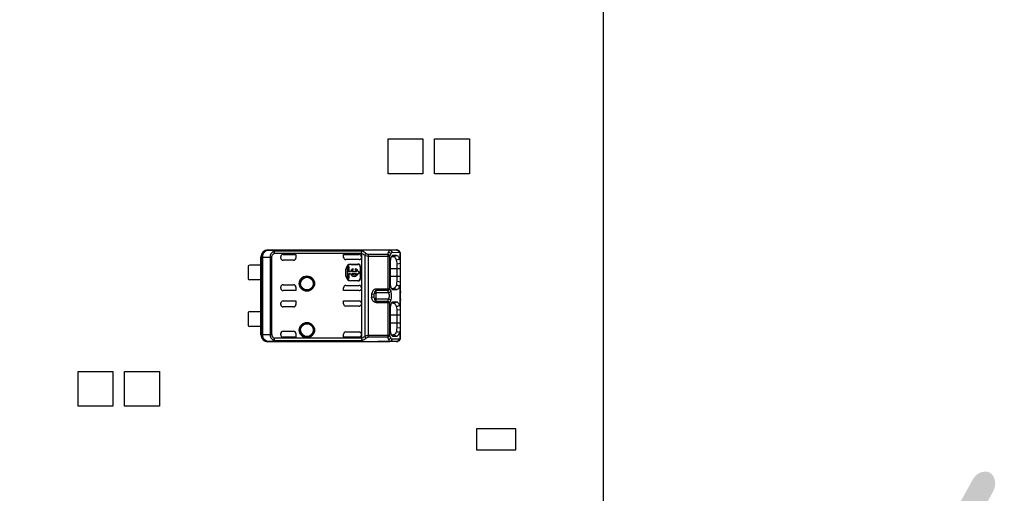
# Model space of a CAD drawing. Header units: millimetres. Extents: x 0 to 210, y 0 to 297.
# Tile 11 of 40: x 95 to 103, y 151 to 155. Entities that reach past the tile are written whole.
import ezdxf

# ---------------------------------------------------------------- set-up
doc = ezdxf.new("R2010")
doc.units = ezdxf.units.MM
doc.header["$LTSCALE"] = 19.36
doc.layers.get('0').update_dxf_attribs({"linetype": 'CONTINUOUS'})
doc.layers.add('Z_DIM_2D', color=7, linetype='CONTINUOUS')
doc.layers.add('Z_NOTICE', color=7, linetype='CONTINUOUS')
doc.styles.get("Standard").update_dxf_attribs({"font": 'txt', "width": 0.7})
doc.styles.add('TEXTSTYLE_3', font='helveticaneueltw1g-ltcn.otf')
doc.styles.add('TEXTSTYLE_4', font='gdt', dxfattribs={"width": 0.7})
doc.dimstyles.new('DIMSTYLE_5', dxfattribs={"dimtxt": 2.1, "dimasz": 3.5, "dimexe": 1.5, "dimexo": 0, "dimtad": 1, "dimdec": 3, "dimlfac": 10, "dimdsep": 46, "dimtxsty": 'TEXTSTYLE_3', "dimblk": '_FILLED', "dimblk1": '_FILLED', "dimblk2": '_FILLED', "dimcen": 0.09, "dimclrt": 5, "dimadec": 0, "dimazin": 0, "dimtp": 0.1, "dimtm": 0.1, "dimtfac": 1, "dimtdec": 3, "dimtmove": 0, "dimatfit": 2, "dimldrblk": '_FILLED', "dimfxl": 0, "dimtolj": 1, "dimarcsym": 0})
doc.dimstyles.get("Standard").update_dxf_attribs({"dimtxt": 3.5, "dimasz": 3.5, "dimexe": 1.5, "dimexo": 0, "dimtad": 1, "dimdec": 3, "dimdsep": 46, "dimtxsty": 'Standard', "dimblk": '_FILLED', "dimblk1": '_FILLED', "dimblk2": '_FILLED', "dimcen": 0.09, "dimclrt": 5, "dimadec": 0, "dimazin": 0, "dimtol": 1, "dimtp": 0.001, "dimtm": 0.001, "dimtfac": 1, "dimtdec": 3, "dimtofl": 0, "dimtmove": 0, "dimatfit": 3, "dimldrblk": '_FILLED', "dimfxl": 0, "dimtolj": 1, "dimarcsym": 0})

# ---------------------------------------------------------------- blocks, each defined once
blk = doc.blocks.new('_FILLED')
at = {"color": 0, "linetype": 'ByBlock'}
blk.add_solid([(0, 0), (-1, 0.125), (-1, -0.125)], dxfattribs=at)
blk = doc.blocks.new('*D8')
at = {"layer": 'Z_DIM_2D', "color": 2, "linetype": 'Continuous'}
blk.add_line((97.5526, 146.8846), (112.1389, 150.7978), dxfattribs=at)
at = {"layer": 'Z_DIM_2D', "color": 2, "linetype": 'Continuous', "xscale": 3.5, "yscale": 3.5, "zscale": 3.5, "rotation": 195.0176147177}
blk.add_blockref('_FILLED', (97.5526, 146.8846), dxfattribs=at)
at = {"layer": 'Z_DIM_2D', "color": 5, "linetype": 'Continuous'}
for s, style, p in [(' (4x)', 'TEXTSTYLE_3', (107.6511, 150.1374)), ('4.3', 'TEXTSTYLE_3', (104.2455, 149.2237)), ('n', 'TEXTSTYLE_4', (101.5411, 148.4982))]:
    blk.add_text(s, height=2.1, rotation=15.01761, dxfattribs=dict(at, style=style)).set_placement(p)

msp = doc.modelspace()

# ---------------------------------------------------------------- linework, layer by layer
at = {"color": 7, "linetype": 'Continuous'}
for p, q in [((99.74494, 168.82888), (99.74494, 142.82888)), ((97.89494, 153.97888), (98.19494, 153.97888)), ((97.89494, 153.67888), (97.89494, 153.97888)), ((98.19494, 153.97888), (98.19494, 153.67888)), ((98.29494, 153.97888), (98.59494, 153.97888)), ((98.29494, 153.67888), (98.29494, 153.97888)), ((98.59494, 153.97888), (98.59494, 153.67888)), ((98.19494, 153.67888), (97.89494, 153.67888)), ((98.59494, 153.67888), (98.29494, 153.67888)), ((96.80394, 152.96388), (96.80244, 152.96388)), ((96.80244, 152.29388), (96.80244, 152.96388)), ((96.80394, 152.96388), (96.80411, 152.29554)), ((96.86244, 153.02388), (97.80744, 153.02388)), ((97.91006, 153.02152), (96.93122, 153.02152)), ((96.97244, 152.95388), (96.97244, 152.96443)), ((96.99244, 152.98429), (97.10244, 152.98443)), ((97.10174, 152.98429), (97.10244, 152.98443)), ((97.10174, 152.98429), (97.10174, 152.95388)), ((97.10244, 152.98443), (97.10244, 152.95388)), ((97.51244, 152.98443), (97.64578, 152.98443)), ((97.51314, 152.98429), (97.51244, 152.98443)), ((97.51244, 152.9599), (97.51244, 152.98443)), ((97.51314, 152.95909), (97.51314, 152.98429)), ((97.66578, 152.99266), (97.66592, 152.9945)), ((97.66578, 152.99266), (97.66578, 152.2651)), ((97.80812, 153.02291), (97.80744, 153.02291)), ((97.80744, 153.02291), (97.9682, 153.02291)), ((97.93976, 152.96516), (97.92312, 152.96502)), ((97.93515, 152.9749), (97.93229, 152.97432)), ((97.968, 152.97515), (97.93516, 152.97488)), ((97.93973, 152.96517), (97.968, 152.97515)), ((97.96843, 153.02291), (97.9682, 153.02291)), ((97.99332, 153.01139), (97.99105, 153.01368)), ((97.9966, 153.00705), (97.99332, 153.01139)), ((98.00244, 152.67093), (98.00244, 152.98331)), ((96.69244, 152.88632), (96.69244, 152.77138)), ((96.80266, 152.89138), (96.70744, 152.89138)), ((97.08244, 152.93388), (96.99244, 152.93388)), ((97.51314, 152.95909), (97.51244, 152.9599)), ((97.64578, 152.93989), (97.53245, 152.93989)), ((97.57578, 152.90152), (97.63578, 152.90152)), ((97.57578, 152.89888), (97.63578, 152.89888)), ((97.91294, 152.91378), (97.91294, 152.74378)), ((97.92139, 152.96175), (97.91916, 152.95615)), ((97.97253, 152.79388), (97.97258, 152.90398)), ((97.97254, 152.90398), (98.00244, 152.90807)), ((97.99748, 152.94124), (97.99642, 152.94327)), ((97.53313, 152.79888), (97.53313, 152.85888)), ((97.53578, 152.79888), (97.53578, 152.85888)), ((97.56094, 152.87805), (97.54769, 152.87805)), ((97.54769, 152.87805), (97.54769, 152.77925)), ((97.56094, 152.83528), (97.56094, 152.87805)), ((97.57118, 152.83528), (97.56094, 152.83528)), ((97.56094, 152.82203), (97.57118, 152.82203)), ((97.56094, 152.77925), (97.56094, 152.82203)), ((97.62491, 152.83528), (97.5836, 152.83528)), ((97.5836, 152.82203), (97.62491, 152.82203)), ((97.59598, 152.8487), (97.59598, 152.86135)), ((97.61253, 152.86135), (97.61253, 152.8487)), ((97.64769, 152.83528), (97.63733, 152.83528)), ((97.63733, 152.82203), (97.64769, 152.82203)), ((97.64769, 152.82203), (97.64769, 152.83528)), ((97.65578, 152.87888), (97.65578, 152.77888)), ((97.65842, 152.87888), (97.65842, 152.77888)), ((96.80266, 152.76638), (96.70744, 152.76638)), ((96.99244, 152.72388), (97.08244, 152.72388)), ((97.53245, 152.71786), (97.64578, 152.71786)), ((97.54769, 152.77925), (97.56094, 152.77925)), ((97.63578, 152.75888), (97.57578, 152.75888)), ((97.63578, 152.75623), (97.57578, 152.75623)), ((97.97253, 152.75303), (97.97253, 152.79388)), ((97.97253, 152.75376), (98.00243, 152.74981)), ((96.97244, 152.69333), (96.97244, 152.70388)), ((97.10244, 152.67333), (96.99244, 152.67333)), ((97.10174, 152.70388), (97.10174, 152.67347)), ((97.10174, 152.67347), (97.10244, 152.67333)), ((97.10244, 152.70388), (97.10244, 152.67333)), ((97.51244, 152.67333), (97.51244, 152.69785)), ((97.51244, 152.67333), (97.51314, 152.67347)), ((97.64578, 152.67333), (97.51244, 152.67333)), ((97.51314, 152.67347), (97.51314, 152.69855)), ((97.77244, 152.63173), (97.77244, 152.62762)), ((97.91908, 152.70174), (97.92137, 152.69607)), ((97.92319, 152.69274), (97.93974, 152.69259)), ((97.93288, 152.68326), (97.93512, 152.68279)), ((97.93515, 152.68287), (97.96797, 152.6826)), ((98.00054, 152.64986), (98.00168, 152.65963)), ((98.00235, 152.66724), (98.00244, 152.67092)), ((96.97244, 152.55388), (96.97244, 152.56443)), ((96.99244, 152.58429), (97.10244, 152.58443)), ((97.10174, 152.58429), (97.10244, 152.58443)), ((97.10174, 152.58429), (97.10174, 152.55388)), ((97.10244, 152.58443), (97.10244, 152.55388)), ((97.51244, 152.58443), (97.64578, 152.58443)), ((97.51314, 152.58429), (97.51244, 152.58443)), ((97.51244, 152.5599), (97.51244, 152.58443)), ((97.51314, 152.5592), (97.51314, 152.58429)), ((97.92139, 152.56175), (97.91916, 152.55615)), ((97.93976, 152.56516), (97.92312, 152.56502)), ((97.93515, 152.5749), (97.93229, 152.57432)), ((97.968, 152.57515), (97.93516, 152.57488)), ((97.93973, 152.56517), (97.968, 152.57515)), ((97.99833, 152.53915), (97.99643, 152.54325)), ((98.00149, 152.59981), (98.00093, 152.60451)), ((98.00196, 152.59548), (98.00149, 152.59981)), ((98.00235, 152.59052), (98.00196, 152.59548)), ((98.00239, 152.58947), (98.00235, 152.59051)), ((98.00244, 152.58683), (98.00239, 152.58947)), ((98.00244, 152.27443), (98.00244, 152.58682)), ((96.69244, 152.48632), (96.69244, 152.37138)), ((96.80266, 152.49138), (96.70744, 152.49138)), ((97.08244, 152.53388), (96.99244, 152.53388)), ((97.64578, 152.53989), (97.53245, 152.53989)), ((97.91294, 152.51378), (97.91294, 152.34378)), ((98.00242, 152.50795), (97.97254, 152.50398)), ((97.97257, 152.35376), (97.97258, 152.50398)), ((96.80266, 152.36638), (96.70744, 152.36638)), ((96.80394, 152.29388), (96.80269, 152.29388)), ((96.97244, 152.29333), (96.97244, 152.30388)), ((96.99244, 152.32388), (97.08244, 152.32388)), ((97.10174, 152.30388), (97.10174, 152.27347)), ((97.10244, 152.30388), (97.10244, 152.27333)), ((97.51244, 152.27333), (97.51244, 152.29785)), ((97.51314, 152.27347), (97.51314, 152.29855)), ((97.53245, 152.31786), (97.64578, 152.31786)), ((97.91908, 152.30174), (97.92137, 152.29607)), ((97.92319, 152.29274), (97.93974, 152.29259)), ((98.00243, 152.34981), (97.97254, 152.35376)), ((97.80744, 152.23388), (96.86244, 152.23388)), ((96.93122, 152.23624), (97.91006, 152.23624)), ((97.10244, 152.27333), (96.99244, 152.27333)), ((97.10174, 152.27347), (97.10244, 152.27333)), ((97.51244, 152.27333), (97.51314, 152.27347)), ((97.64578, 152.27333), (97.51244, 152.27333)), ((97.66592, 152.26326), (97.66578, 152.2651)), ((97.9682, 152.23484), (97.80744, 152.23484)), ((97.80812, 152.23484), (97.80744, 152.23484)), ((97.93288, 152.28326), (97.93512, 152.28279)), ((97.93515, 152.28287), (97.96797, 152.2826)), ((97.9682, 152.23484), (97.96844, 152.23484)), ((97.99107, 152.2441), (97.99104, 152.24407)), ((98.00184, 152.26551), (98.00237, 152.27128)), ((98.00237, 152.27128), (98.00244, 152.27441)), ((95.22994, 151.97888), (95.52994, 151.97888)), ((95.22994, 151.67888), (95.22994, 151.97888)), ((95.52994, 151.97888), (95.52994, 151.67888)), ((95.62994, 151.97888), (95.92994, 151.97888)), ((95.62994, 151.67888), (95.62994, 151.97888)), ((95.92994, 151.97888), (95.92994, 151.67888)), ((95.52994, 151.67888), (95.22994, 151.67888)), ((95.92994, 151.67888), (95.62994, 151.67888)), ((98.99494, 151.48388), (98.65494, 151.48388)), ((98.65494, 151.48388), (98.65494, 151.30388)), ((98.99494, 151.30388), (98.99494, 151.48388)), ((98.65494, 151.30388), (98.99494, 151.30388))]:
    msp.add_line(p, q, dxfattribs=at)
at = {"color": 9, "linetype": 'Continuous'}
for p, q in [((96.8641, 153.02221), (96.86244, 153.02388)), ((96.8641, 153.02221), (96.93122, 153.02152)), ((96.90987, 153.01101), (96.91844, 152.9945)), ((97.67172, 153.01242), (96.91844, 153.01242)), ((96.91844, 152.9945), (96.91844, 153.01242)), ((96.91844, 152.9945), (97.66592, 152.9945)), ((96.93122, 153.02099), (96.93122, 153.02152)), ((97.91006, 153.02099), (96.93122, 153.02099)), ((96.99244, 152.98429), (96.99244, 152.98443)), ((97.64578, 152.98443), (97.64578, 152.98429)), ((97.69406, 152.97819), (97.69406, 152.27957)), ((97.89203, 152.98302), (97.72805, 152.98302)), ((97.72805, 152.27474), (97.72805, 152.98302)), ((97.72805, 152.97045), (97.91083, 152.97045)), ((97.89203, 152.98302), (97.89203, 152.67474)), ((97.91006, 153.02152), (97.9682, 153.02291)), ((97.91006, 153.02152), (97.91006, 153.02137)), ((97.91083, 152.68731), (97.91083, 152.97045)), ((97.92885, 153.00152), (97.98701, 153.00291)), ((97.99642, 152.99886), (97.99642, 152.94328)), ((96.81814, 152.96213), (96.88036, 152.96165)), ((96.81814, 152.29554), (96.81814, 152.96213)), ((96.88036, 152.96165), (96.88036, 152.29619)), ((96.89568, 152.96157), (96.88036, 152.96165)), ((96.89568, 152.29619), (96.89568, 152.96157)), ((97.10244, 152.95388), (97.10174, 152.95388)), ((97.57578, 152.89888), (97.57578, 152.90152)), ((97.63578, 152.90152), (97.63578, 152.89888)), ((97.53313, 152.85888), (97.53578, 152.85888)), ((97.53578, 152.79888), (97.53313, 152.79888)), ((97.65578, 152.87888), (97.65842, 152.87888)), ((97.91294, 152.86388), (98.00244, 152.86388)), ((97.57578, 152.75623), (97.57578, 152.75888)), ((97.63578, 152.75888), (97.63578, 152.75623)), ((97.65842, 152.77888), (97.65578, 152.77888)), ((98.00244, 152.79388), (97.91294, 152.79388)), ((97.99643, 152.71449), (97.99643, 152.54325)), ((96.99244, 152.67333), (96.99244, 152.67347)), ((97.10174, 152.70388), (97.10244, 152.70388)), ((97.51314, 152.69855), (97.51244, 152.69785)), ((97.64578, 152.67347), (97.64578, 152.67333)), ((97.77277, 152.64007), (97.75311, 152.64306)), ((97.77244, 152.62727), (97.77251, 152.6208)), ((97.91083, 152.68731), (97.79244, 152.68731)), ((97.79244, 152.57045), (97.79244, 152.68731)), ((97.89203, 152.67474), (97.79244, 152.67474)), ((97.89883, 152.65352), (97.79244, 152.65352)), ((97.93301, 152.68363), (97.93515, 152.68287)), ((97.96797, 152.6826), (97.93972, 152.69259)), ((98.00134, 152.65966), (97.99997, 152.65031)), ((98.00195, 152.66407), (98.00134, 152.65966)), ((98.00236, 152.66829), (98.00195, 152.66407)), ((98.00236, 152.66829), (98.00235, 152.66724)), ((96.99244, 152.58429), (96.99244, 152.58443)), ((97.10244, 152.55388), (97.10174, 152.55388)), ((97.51314, 152.5592), (97.51244, 152.5599)), ((97.64578, 152.58443), (97.64578, 152.58429)), ((97.77277, 152.61768), (97.75311, 152.6147)), ((97.79244, 152.60423), (97.89883, 152.60423)), ((97.79244, 152.58302), (97.89203, 152.58302)), ((97.79244, 152.57045), (97.91083, 152.57045)), ((97.89203, 152.58302), (97.89203, 152.27474)), ((97.91083, 152.28731), (97.91083, 152.57045)), ((98.00236, 152.58947), (98.00235, 152.59051)), ((97.91294, 152.46388), (98.00244, 152.46388)), ((98.00244, 152.39388), (97.91294, 152.39388)), ((96.81814, 152.29554), (96.80411, 152.29554)), ((96.81814, 152.29554), (96.88036, 152.29619)), ((96.89568, 152.29619), (96.88036, 152.29619)), ((97.10174, 152.30388), (97.10244, 152.30388)), ((97.51314, 152.29855), (97.51244, 152.29785)), ((97.91083, 152.28731), (97.72805, 152.28731)), ((97.96797, 152.2826), (97.93972, 152.29259)), ((97.99642, 152.31447), (97.99642, 152.2589)), ((96.86244, 152.23388), (96.8641, 152.23554)), ((96.93122, 152.23624), (96.8641, 152.23554)), ((96.91039, 152.24776), (96.90989, 152.24678)), ((96.91844, 152.26326), (96.91039, 152.24776)), ((97.66592, 152.26326), (96.91844, 152.26326)), ((96.91844, 152.24534), (96.91844, 152.26326)), ((96.91844, 152.24534), (97.67214, 152.24534)), ((96.93122, 152.23676), (97.91006, 152.23676)), ((96.93122, 152.23624), (96.93122, 152.23676)), ((96.99244, 152.27333), (96.99244, 152.27347)), ((97.64578, 152.27347), (97.64578, 152.27333)), ((97.72805, 152.27474), (97.89203, 152.27474)), ((97.91006, 152.23676), (97.91006, 152.23638)), ((97.91006, 152.23638), (97.91006, 152.23624)), ((97.9682, 152.23484), (97.91006, 152.23624)), ((97.98701, 152.25484), (97.92885, 152.25624)), ((97.93301, 152.28363), (97.93515, 152.28287))]:
    msp.add_line(p, q, dxfattribs=at)
at = {"color": 7, "linetype": 'Continuous'}
for points in [[(97.91006, 153.02137), (97.91013, 153.02134), (97.91011, 153.02129), (97.90994, 153.02122), (97.90979, 153.02114), (97.90985, 153.02107), (97.91006, 153.02099)], [(98.00244, 152.98331), (98.00241, 152.9856), (98.00195, 152.99144), (98.00089, 152.99695), (97.99913, 153.00218), (97.9966, 153.00705)], [(98.00093, 152.60451), (98.00035, 152.6096), (97.99982, 152.61506), (97.99942, 152.62084), (97.99923, 152.62681), (97.99926, 152.63283), (97.99953, 152.63877), (97.99998, 152.64447), (98.00054, 152.64986)], [(98.00168, 152.65963), (98.00212, 152.66404), (98.00235, 152.66723)], [(97.99105, 152.24408), (97.99285, 152.24585), (97.99623, 152.25013), (97.99883, 152.2549), (98.00069, 152.26005), (98.00184, 152.26551)]]:
    msp.add_lwpolyline(points, dxfattribs=at)
for centre, radius in [((97.19744, 152.73388), 0.0657), ((97.19744, 152.73388), 0.055), ((97.19744, 152.33388), 0.0657), ((97.19744, 152.33388), 0.055)]:
    msp.add_circle(centre, radius, dxfattribs=at)
at = {"color": 9, "linetype": 'Continuous'}
for centre in [(97.19744, 152.73388), (97.19744, 152.33388)]:
    msp.add_circle(centre, 0.05858, dxfattribs=at)
at = {"color": 7, "linetype": 'Continuous'}
for centre, radius, start, end in [((96.86244, 152.96388), 0.06, 89.999843, 179.986736), ((96.99244, 152.96428), 0.02, 90.007398, 179.990466), ((97.64577, 152.96442), 0.02, 0.007537, 89.991802), ((96.70744, 152.86638), 0.025, 90, 126.943005), ((96.99244, 152.95388), 0.02, 180, 270), ((97.57578, 152.85888), 0.04264, 90, 180), ((97.57578, 152.85888), 0.04, 90, 180), ((97.63578, 152.87888), 0.02264, 0, 90), ((97.63578, 152.87888), 0.02, 0, 90), ((99.57678, 146.79964), 6.34395, 104.425758, 104.687939), ((97.57578, 152.79888), 0.04264, 180, 270), ((97.57578, 152.79888), 0.04, 180, 270), ((97.60426, 152.82865), 0.03373, 104.204189, 168.672739), ((97.60426, 152.82865), 0.03373, 191.327261, 348.672739), ((97.60426, 152.82865), 0.02169, 112.431983, 162.215345), ((97.60426, 152.82865), 0.02169, 197.784655, 342.215345), ((97.60426, 152.82865), 0.03373, 11.327261, 75.795811), ((97.60426, 152.82865), 0.02169, 17.784655, 67.568017), ((96.70744, 152.79138), 0.025, 233.130102, 270), ((96.99244, 152.70388), 0.02, 90, 180), ((97.63578, 152.77888), 0.02264, 270, 360), ((97.63578, 152.77888), 0.02, 270, 360), ((100.04654, 160.6987), 8.24344, 255.397363, 255.599173), ((96.99244, 152.55388), 0.02, 180, 270), ((99.61359, 146.24226), 6.50552, 104.394367, 104.650069), ((96.70744, 152.46638), 0.025, 90, 126.943005), ((96.70744, 152.39138), 0.025, 233.130102, 270), ((96.99244, 152.30388), 0.02, 90, 180), ((96.99244, 152.29347), 0.02, 180.009351, 269.992595), ((97.64577, 152.29334), 0.02001, 333.014365, 359.976354), ((99.98437, 160.03903), 7.97649, 255.359327, 255.567866), ((97.95996, 152.33378), 0.04126, 332.103326, 338.785138)]:
    msp.add_arc(centre, radius, start, end, dxfattribs=at)
at = {"color": 9, "linetype": 'Continuous'}
for centre, radius, start, end in [((96.86411, 152.96221), 0.06, 90.004901, 179.994733), ((97.96815, 153.0052), 0.01771, 80.254076, 89.809977), ((97.8884, 152.62888), 0.13603, 174.017351, 185.982375), ((97.95928, 152.67097), 0.04316, 356.435104, 359.946457), ((97.8121, 152.62249), 0.03963, 182.445298, 184.805521), ((97.80356, 152.62178), 0.03105, 184.823434, 187.580399), ((97.95115, 152.58621), 0.05132, 3.637699, 4.745612), ((97.95923, 152.58678), 0.04322, 0.051365, 3.56255), ((96.86411, 152.29554), 0.06, 180.005267, 269.995652), ((97.96815, 152.25255), 0.01771, 270.190519, 279.746919)]:
    msp.add_arc(centre, radius, start, end, dxfattribs=at)
at = {"color": 7, "linetype": 'Continuous'}
for centre, major_axis, ratio, start_param, end_param in [((96.99244, 152.96443), (0, 0.02), 0.9999939, 0, 1.5707963), ((97.08174, 152.95388), (0.02, 0), 0.9998477, -1.5707963, 0), ((97.08244, 152.95388), (0.02, 0), 0.9998477, -1.5707963, 0), ((97.53244, 152.95989), (0.01415, -0.01415), 0.9996955, -2.3563468, -0.7852459), ((97.64578, 152.95989), (0, 0.02), 0.9998477, -3.1415927, -1.7293725), ((97.08174, 152.70388), (0.02, 0), 0.9998477, -0.0000012, 1.5707963), ((97.08244, 152.70388), (0.02, 0), 0.9998477, -0.000001, 1.5707963), ((97.53244, 152.69786), (0.01415, 0.01415), 0.9996955, 0.7852459, 2.3563468), ((97.64578, 152.69786), (0, 0.02), 0.9998477, -1.5707963, 0), ((96.99244, 152.69347), (0, 0.02), 0.9999939, -4.712389, -3.1415927), ((97.64578, 152.69333), (0, 0.02), 0.9999939, -3.1415927, -1.7304996), ((96.99244, 152.56429), (0, 0.02), 0.9999939, 0, 1.5707963), ((97.08174, 152.55388), (0.02, 0), 0.9998477, -1.5707963, 0), ((97.08244, 152.55388), (0.02, 0), 0.9998477, -1.5707963, 0), ((97.53244, 152.55989), (0.01415, -0.01415), 0.9996955, -2.3563474, -0.7852459), ((97.64578, 152.56443), (0, 0.02), 0.9999939, -1.5707963, 0), ((97.64578, 152.55989), (0, 0.02), 0.9998477, -3.1415927, -1.7293725), ((96.86244, 152.29388), (0.04243, 0.04243), 0.9999239, 2.3562072, 3.9269584), ((96.99244, 152.29333), (0, 0.02), 0.9999939, -4.712389, -3.1415927), ((97.08174, 152.30388), (0.02, 0), 0.9998477, -0.0000012, 1.5707963), ((97.08244, 152.30388), (0.02, 0), 0.9998477, -0.000001, 1.5707963), ((97.53244, 152.29786), (0.01415, 0.01415), 0.9996955, 0.7852459, 2.3563468), ((97.64578, 152.29786), (0, 0.02), 0.9998477, -1.5707961, 0)]:
    msp.add_ellipse(centre, major_axis=major_axis, ratio=ratio, start_param=start_param, end_param=end_param, dxfattribs=at)
at = {"color": 9, "linetype": 'Continuous'}
for points, knots in [([(96.81814, 152.96222), (96.8182, 152.97702), (96.82521, 153.00536), (96.8518, 153.02212), (96.8641, 153.02221)], [0, 0, 0, 0, 0.5460994, 1, 1, 1, 1]), ([(96.90987, 153.01101), (96.90139, 153.00591), (96.88627, 152.99175), (96.88047, 152.97158), (96.88036, 152.96165)], [0, 0, 0, 0, 0.4989277, 1, 1, 1, 1]), ([(96.89568, 152.96157), (96.89524, 152.96327), (96.89641, 152.96682), (96.89766, 152.97362), (96.90396, 152.98439), (96.91219, 152.99147), (96.91844, 152.9945)], [0, 0, 0, 0, 0.1260098, 0.2509951, 0.5015757, 1, 1, 1, 1]), ([(96.93122, 153.02152), (96.92625, 153.0215), (96.91715, 153.02097), (96.91138, 153.01404), (96.90987, 153.01101)], [0, 0, 0, 0, 0.5953932, 1, 1, 1, 1]), ([(96.91844, 153.01242), (96.91871, 153.01448), (96.9206, 153.02068), (96.92763, 153.02074), (96.93122, 153.02099)], [0, 0, 0, 0, 0.3657919, 1, 1, 1, 1]), ([(97.69406, 152.97819), (97.69651, 152.97702), (97.70735, 152.97267), (97.7191, 152.97056), (97.72805, 152.97045)], [0, 0, 0, 0, 0.2330143, 1, 1, 1, 1]), ([(97.72805, 152.98302), (97.72583, 152.98303), (97.71753, 152.98417), (97.71005, 152.98859), (97.70539, 152.99248)], [0, 0, 0, 0, 0.2676134, 1, 1, 1, 1]), ([(97.8994, 153.00551), (97.89867, 153.00391), (97.89567, 152.9966), (97.89348, 152.98898), (97.89203, 152.98302)], [0, 0, 0, 0, 0.2228237, 1, 1, 1, 1]), ([(97.91083, 152.97045), (97.91024, 152.97192), (97.90583, 152.97842), (97.89805, 152.98195), (97.89203, 152.98302)], [0, 0, 0, 0, 0.2065062, 1, 1, 1, 1]), ([(97.91006, 153.02099), (97.90904, 153.0202), (97.90449, 153.01579), (97.90146, 153.01008), (97.8994, 153.00551)], [0, 0, 0, 0, 0.2039591, 1, 1, 1, 1]), ([(97.92885, 153.00147), (97.92867, 153.00649), (97.92462, 153.01662), (97.91457, 153.02119), (97.90971, 153.02135)], [0, 0, 0, 0, 0.5075499, 1, 1, 1, 1]), ([(97.92885, 153.00152), (97.92884, 153.00657), (97.92509, 153.01691), (97.91489, 153.0215), (97.91005, 153.02152)], [0, 0, 0, 0, 0.5108859, 1, 1, 1, 1]), ([(97.91006, 153.02098), (97.91474, 153.02019), (97.92427, 153.01611), (97.9285, 153.00632), (97.92885, 153.00147)], [0, 0, 0, 0, 0.4942153, 1, 1, 1, 1]), ([(97.91083, 152.97045), (97.91134, 152.97219), (97.91334, 152.97849), (97.91589, 152.98462), (97.91819, 152.98882)], [0, 0, 0, 0, 0.2753663, 1, 1, 1, 1]), ([(97.91819, 152.98882), (97.91897, 152.99024), (97.92181, 152.99499), (97.92555, 152.99939), (97.92885, 153.00152)], [0, 0, 0, 0, 0.2922041, 1, 1, 1, 1]), ([(97.97115, 153.02265), (97.97549, 153.02191), (97.98395, 153.01678), (97.987, 153.00749), (97.98701, 153.00291)], [0, 0, 0, 0, 0.490296, 1, 1, 1, 1]), ([(98.00244, 152.98331), (98.00244, 152.985), (98.00224, 152.9906), (97.99965, 152.99655), (97.99642, 152.99886)], [0, 0, 0, 0, 0.2993901, 1, 1, 1, 1]), ([(96.80411, 152.96222), (96.80531, 152.96195), (96.81006, 152.9625), (96.8147, 152.96215), (96.81814, 152.96213)], [0, 0, 0, 0, 0.264053, 1, 1, 1, 1]), ([(97.79244, 152.68731), (97.78215, 152.68673), (97.76218, 152.67366), (97.75524, 152.65334), (97.75311, 152.64306)], [0, 0, 0, 0, 0.4952332, 1, 1, 1, 1]), ([(97.77275, 152.63994), (97.7736, 152.64382), (97.77925, 152.65128), (97.78797, 152.65352), (97.79244, 152.65352)], [0, 0, 0, 0, 0.4698514, 1, 1, 1, 1]), ([(97.79244, 152.67474), (97.79085, 152.67471), (97.78486, 152.67218), (97.78159, 152.66648), (97.77955, 152.66241)], [0, 0, 0, 0, 0.2585967, 1, 1, 1, 1]), ([(97.91083, 152.68731), (97.91024, 152.68583), (97.90582, 152.67934), (97.89805, 152.67581), (97.89203, 152.67474)], [0, 0, 0, 0, 0.2066043, 1, 1, 1, 1]), ([(97.89203, 152.67474), (97.89251, 152.67275), (97.89437, 152.66556), (97.8967, 152.65847), (97.89883, 152.65352)], [0, 0, 0, 0, 0.2745502, 1, 1, 1, 1]), ([(97.89883, 152.65352), (97.90533, 152.65463), (97.91371, 152.66003), (97.91719, 152.66801), (97.91762, 152.66995)], [0, 0, 0, 0, 0.7683829, 1, 1, 1, 1]), ([(97.89883, 152.60423), (97.90497, 152.61027), (97.90817, 152.62896), (97.90481, 152.64733), (97.89883, 152.65352)], [0, 0, 0, 0, 0.4999898, 1, 1, 1, 1]), ([(97.91083, 152.68731), (97.91131, 152.68568), (97.91318, 152.67975), (97.91552, 152.67395), (97.91762, 152.66995)], [0, 0, 0, 0, 0.2731563, 1, 1, 1, 1]), ([(97.91762, 152.58781), (97.92376, 152.60031), (97.92689, 152.62894), (97.92349, 152.65732), (97.91762, 152.66995)], [0, 0, 0, 0, 0.5000782, 1, 1, 1, 1]), ([(97.99997, 152.65031), (97.9985, 152.6392), (97.99785, 152.62434), (97.99964, 152.60974), (98.00013, 152.60626)], [0, 0, 0, 0, 0.761559, 1, 1, 1, 1]), ([(97.79244, 152.57045), (97.78719, 152.57094), (97.77665, 152.57405), (97.76104, 152.58897), (97.75519, 152.6044), (97.75311, 152.6147)], [0, 0, 0, 0, 0.2503725, 0.5011272, 1, 1, 1, 1]), ([(97.77275, 152.61781), (97.77348, 152.61093), (97.77702, 152.59851), (97.78566, 152.58376), (97.79244, 152.58302)], [0, 0, 0, 0, 0.503533, 1, 1, 1, 1]), ([(97.79244, 152.60423), (97.78797, 152.60423), (97.77925, 152.60648), (97.7736, 152.61394), (97.77275, 152.61781)], [0, 0, 0, 0, 0.5299903, 1, 1, 1, 1]), ([(97.89883, 152.60423), (97.89817, 152.6027), (97.89544, 152.59578), (97.89338, 152.58862), (97.89203, 152.58302)], [0, 0, 0, 0, 0.224983, 1, 1, 1, 1]), ([(97.89203, 152.58302), (97.89416, 152.58264), (97.90146, 152.58058), (97.90879, 152.57558), (97.91083, 152.57045)], [0, 0, 0, 0, 0.2811224, 1, 1, 1, 1]), ([(97.89883, 152.60423), (97.90533, 152.60313), (97.91371, 152.59773), (97.91719, 152.58975), (97.91762, 152.58781)], [0, 0, 0, 0, 0.7683838, 1, 1, 1, 1]), ([(97.91762, 152.58781), (97.91697, 152.58656), (97.91425, 152.58096), (97.91218, 152.57506), (97.91083, 152.57045)], [0, 0, 0, 0, 0.2266601, 1, 1, 1, 1]), ([(98.00013, 152.60626), (98.00034, 152.60474), (98.00111, 152.59948), (98.00197, 152.59423), (98.00229, 152.59046)], [0, 0, 0, 0, 0.2883339, 1, 1, 1, 1]), ([(96.8641, 152.23554), (96.8518, 152.23563), (96.82521, 152.25239), (96.8182, 152.28073), (96.81814, 152.29554)], [0, 0, 0, 0, 0.4539019, 1, 1, 1, 1]), ([(96.88036, 152.29619), (96.8805, 152.28624), (96.88618, 152.26601), (96.90141, 152.25192), (96.90989, 152.24678)], [0, 0, 0, 0, 0.5009143, 1, 1, 1, 1]), ([(96.89568, 152.29619), (96.89483, 152.28935), (96.90161, 152.27562), (96.912, 152.26587), (96.91844, 152.26326)], [0, 0, 0, 0, 0.4978757, 1, 1, 1, 1]), ([(97.72805, 152.28731), (97.72496, 152.28726), (97.7133, 152.28656), (97.70187, 152.28314), (97.69406, 152.27957)], [0, 0, 0, 0, 0.2641517, 1, 1, 1, 1]), ([(97.89203, 152.27474), (97.89413, 152.27511), (97.90141, 152.27721), (97.90878, 152.28215), (97.91083, 152.28731)], [0, 0, 0, 0, 0.2774084, 1, 1, 1, 1]), ([(97.9182, 152.26893), (97.91748, 152.27023), (97.9145, 152.27613), (97.91227, 152.28239), (97.91083, 152.28731)], [0, 0, 0, 0, 0.2247279, 1, 1, 1, 1]), ([(96.90989, 152.24678), (96.91136, 152.24375), (96.91713, 152.23679), (96.92624, 152.23625), (96.93122, 152.23624)], [0, 0, 0, 0, 0.4041785, 1, 1, 1, 1]), ([(96.93122, 152.23676), (96.92762, 152.23695), (96.92051, 152.23707), (96.91881, 152.24329), (96.91844, 152.24534)], [0, 0, 0, 0, 0.6343257, 1, 1, 1, 1]), ([(97.70539, 152.26528), (97.70688, 152.2665), (97.71346, 152.27143), (97.72172, 152.27469), (97.72805, 152.27474)], [0, 0, 0, 0, 0.2335215, 1, 1, 1, 1]), ([(97.89203, 152.27474), (97.89255, 152.27261), (97.89453, 152.26497), (97.89705, 152.25744), (97.8994, 152.25224)], [0, 0, 0, 0, 0.2767387, 1, 1, 1, 1]), ([(97.8994, 152.25224), (97.90018, 152.25052), (97.90294, 152.2449), (97.90658, 152.23947), (97.91006, 152.23676)], [0, 0, 0, 0, 0.2998889, 1, 1, 1, 1]), ([(97.90971, 152.2364), (97.91456, 152.23657), (97.92459, 152.24112), (97.92866, 152.25123), (97.92885, 152.25624)], [0, 0, 0, 0, 0.4919932, 1, 1, 1, 1]), ([(97.91005, 152.23624), (97.91489, 152.23625), (97.92509, 152.24084), (97.92884, 152.25118), (97.92885, 152.25624)], [0, 0, 0, 0, 0.4891146, 1, 1, 1, 1]), ([(97.92885, 152.25624), (97.92849, 152.2514), (97.92425, 152.24164), (97.91473, 152.23756), (97.91006, 152.23677)], [0, 0, 0, 0, 0.505819, 1, 1, 1, 1]), ([(97.92885, 152.25624), (97.92786, 152.25687), (97.92347, 152.26033), (97.9203, 152.26509), (97.9182, 152.26893)], [0, 0, 0, 0, 0.2116192, 1, 1, 1, 1]), ([(97.98701, 152.25484), (97.98699, 152.25027), (97.98395, 152.24098), (97.97549, 152.23584), (97.97115, 152.2351)], [0, 0, 0, 0, 0.5097079, 1, 1, 1, 1]), ([(97.99642, 152.2589), (97.99964, 152.26122), (98.00224, 152.26714), (98.00244, 152.27274), (98.00244, 152.27443)], [0, 0, 0, 0, 0.7014694, 1, 1, 1, 1])]:
    msp.add_open_spline(points, degree=3, knots=knots, dxfattribs=at)
for points in [[(96.91844, 153.01241), (96.91555, 153.01253), (96.91256, 153.01206), (96.90987, 153.01101)], [(97.69406, 152.97819), (97.68527, 152.9841), (97.67568, 152.9889), (97.66578, 152.99266)], [(97.70539, 152.99248), (97.69531, 153.00076), (97.68382, 153.00754), (97.67172, 153.01242)], [(97.70539, 152.99248), (97.70047, 152.9889), (97.69658, 152.98372), (97.69406, 152.97819)], [(97.91819, 152.98882), (97.91646, 152.99702), (97.90766, 153.00412), (97.8994, 153.00551)], [(97.98701, 153.00291), (97.99042, 153.003), (97.99389, 153.00115), (97.99642, 152.99886)], [(97.99642, 152.99886), (97.99697, 153.00407), (97.99495, 153.01013), (97.99107, 153.01366)], [(97.77277, 152.64007), (97.77243, 152.63743), (97.77243, 152.63474), (97.77252, 152.63207)], [(97.77955, 152.66241), (97.77599, 152.65546), (97.77363, 152.64775), (97.77276, 152.63999)], [(96.90989, 152.24678), (96.91244, 152.24578), (96.91558, 152.2449), (96.91808, 152.24604)], [(97.66578, 152.2651), (97.67568, 152.26886), (97.68527, 152.27365), (97.69406, 152.27957)], [(97.67214, 152.24534), (97.68405, 152.25036), (97.69538, 152.2571), (97.70539, 152.26528)], [(97.69406, 152.27957), (97.69658, 152.27404), (97.70047, 152.26885), (97.70539, 152.26528)], [(97.9182, 152.26893), (97.91647, 152.26073), (97.90767, 152.25362), (97.8994, 152.25224)], [(97.99642, 152.2589), (97.99389, 152.25661), (97.99042, 152.25476), (97.98701, 152.25484)], [(97.99642, 152.2589), (97.99697, 152.25369), (97.99495, 152.24763), (97.99107, 152.2441)]]:
    msp.add_open_spline(points, degree=3, dxfattribs=at)
at = {"color": 7, "linetype": 'Continuous'}
for points, knots in [([(97.66592, 152.9945), (97.66621, 152.99637), (97.66748, 153.00249), (97.66911, 153.00887), (97.67172, 153.01242)], [0, 0, 0, 0, 0.3002309, 1, 1, 1, 1]), ([(97.96828, 152.93596), (97.96638, 152.94028), (97.96053, 152.95226), (97.94895, 152.96524), (97.93976, 152.96516)], [0, 0, 0, 0, 0.3393558, 1, 1, 1, 1]), ([(97.99642, 152.94328), (97.99471, 152.94795), (97.98916, 152.96065), (97.97759, 152.97517), (97.96804, 152.97506)], [0, 0, 0, 0, 0.3427031, 1, 1, 1, 1]), ([(97.91916, 152.95615), (97.91813, 152.9532), (97.91418, 152.93942), (97.91294, 152.92497), (97.91293, 152.91378)], [0, 0, 0, 0, 0.2183573, 1, 1, 1, 1]), ([(97.97258, 152.90398), (97.97258, 152.90692), (97.97231, 152.91768), (97.97081, 152.92854), (97.96828, 152.93596)], [0, 0, 0, 0, 0.2727284, 1, 1, 1, 1]), ([(98.00244, 152.90777), (98.00244, 152.91091), (98.00212, 152.92214), (98.00116, 152.93395), (97.99748, 152.94124)], [0, 0, 0, 0, 0.2780884, 1, 1, 1, 1]), ([(97.91289, 152.74378), (97.91291, 152.7399), (97.91345, 152.72573), (97.91568, 152.71148), (97.91908, 152.70174)], [0, 0, 0, 0, 0.2736226, 1, 1, 1, 1]), ([(97.96828, 152.72181), (97.9664, 152.71748), (97.96067, 152.70541), (97.94896, 152.69251), (97.93974, 152.69259)], [0, 0, 0, 0, 0.3384594, 1, 1, 1, 1]), ([(97.96799, 152.68265), (97.97066, 152.68266), (97.97849, 152.68499), (97.98874, 152.69667), (97.99397, 152.70779), (97.99643, 152.71449)], [0, 0, 0, 0, 0.1788865, 0.5216319, 1, 1, 1, 1]), ([(97.96828, 152.72181), (97.96901, 152.72408), (97.97161, 152.7343), (97.97246, 152.7449), (97.97253, 152.75303)], [0, 0, 0, 0, 0.2269662, 1, 1, 1, 1]), ([(97.99643, 152.71449), (97.99721, 152.71596), (98.00024, 152.72261), (98.00138, 152.72995), (98.00188, 152.73555)], [0, 0, 0, 0, 0.2280683, 1, 1, 1, 1]), ([(97.91916, 152.55615), (97.91813, 152.5532), (97.91418, 152.53942), (97.91294, 152.52497), (97.91293, 152.51378)], [0, 0, 0, 0, 0.2183574, 1, 1, 1, 1]), ([(97.96828, 152.53596), (97.96638, 152.54028), (97.96053, 152.55226), (97.94895, 152.56524), (97.93976, 152.56516)], [0, 0, 0, 0, 0.3393592, 1, 1, 1, 1]), ([(97.99643, 152.54325), (97.99472, 152.54793), (97.98917, 152.56063), (97.9776, 152.57517), (97.96804, 152.57506)], [0, 0, 0, 0, 0.3427014, 1, 1, 1, 1]), ([(97.97258, 152.50398), (97.97258, 152.50692), (97.97231, 152.51768), (97.97081, 152.52854), (97.96828, 152.53596)], [0, 0, 0, 0, 0.2727257, 1, 1, 1, 1]), ([(98.00244, 152.50787), (98.00244, 152.51079), (98.00219, 152.52129), (98.00115, 152.53207), (97.99833, 152.53915)], [0, 0, 0, 0, 0.2768178, 1, 1, 1, 1]), ([(97.91289, 152.34378), (97.91291, 152.3399), (97.91345, 152.32573), (97.91568, 152.31148), (97.91908, 152.30174)], [0, 0, 0, 0, 0.2736232, 1, 1, 1, 1]), ([(97.96828, 152.32181), (97.9664, 152.31748), (97.96067, 152.30541), (97.94896, 152.29251), (97.93974, 152.29259)], [0, 0, 0, 0, 0.3384594, 1, 1, 1, 1]), ([(97.96799, 152.28265), (97.97066, 152.28266), (97.97848, 152.28499), (97.98873, 152.29666), (97.99396, 152.30777), (97.99642, 152.31447)], [0, 0, 0, 0, 0.17891, 0.5216404, 1, 1, 1, 1]), ([(97.96828, 152.32181), (97.96903, 152.32413), (97.97167, 152.33459), (97.97246, 152.34543), (97.97257, 152.35376)], [0, 0, 0, 0, 0.226592, 1, 1, 1, 1]), ([(97.99842, 152.31885), (97.99926, 152.32101), (98.00216, 152.33114), (98.00244, 152.34178), (98.00244, 152.34996)], [0, 0, 0, 0, 0.2203719, 1, 1, 1, 1]), ([(97.66592, 152.26326), (97.66624, 152.26138), (97.66752, 152.25523), (97.66931, 152.24877), (97.67214, 152.24534)], [0, 0, 0, 0, 0.2994141, 1, 1, 1, 1])]:
    msp.add_open_spline(points, degree=3, knots=knots, dxfattribs=at)
for points in [[(97.92639, 152.96998), (97.92431, 152.96754), (97.92272, 152.96467), (97.92139, 152.96175)], [(97.93229, 152.97439), (97.92998, 152.97356), (97.92798, 152.97185), (97.92639, 152.96998)], [(97.99107, 153.01366), (97.98503, 153.01915), (97.97656, 153.02293), (97.9684, 153.02291)], [(98.00188, 152.73555), (98.0023, 152.74031), (98.00244, 152.74509), (98.00244, 152.74987)], [(97.92137, 152.69607), (97.92274, 152.69313), (97.9244, 152.69027), (97.92653, 152.68782)], [(97.92653, 152.68782), (97.92824, 152.68586), (97.93041, 152.68408), (97.93288, 152.68326)], [(97.92639, 152.56998), (97.92431, 152.56754), (97.92272, 152.56467), (97.92139, 152.56175)], [(97.93229, 152.57439), (97.92998, 152.57356), (97.92798, 152.57185), (97.92639, 152.56998)], [(97.92137, 152.29607), (97.92274, 152.29313), (97.9244, 152.29027), (97.92653, 152.28782)], [(97.92653, 152.28782), (97.92824, 152.28586), (97.93041, 152.28408), (97.93288, 152.28326)], [(97.66359, 152.28423), (97.66042, 152.27803), (97.65274, 152.27333), (97.64578, 152.27333)], [(97.96844, 152.23484), (97.97659, 152.23483), (97.98504, 152.23862), (97.99107, 152.2441)]]:
    msp.add_open_spline(points, degree=3, dxfattribs=at)

# ---------------------------------------------------------------- dimensions: what is measured, and where the dimension line sits
at = {"layer": 'Z_DIM_2D', "color": 2, "linetype": 'Continuous'}
dim = msp.add_diameter_dim_2p(p1=(97.5526, 146.88459), p2=(97.13728, 146.77317), text='%%c<> (4x)', dimstyle='DIMSTYLE_5', override={"dimpost": '<>'}, dxfattribs=at)
dim.commit()
dim.dimension.update_dxf_attribs({"geometry": '*D8', "text_midpoint": (106.4999, 150.91565), "dimtype": 163})

# ---------------------------------------------------------------- leaders
at = {"layer": 'Z_NOTICE', "color": 2, "linetype": 'Continuous'}
msp.add_leader([(87.54166, 153.45738), (101.09094, 157.73273), (102.65906, 157.73273)], dimstyle='Standard', override={"dimtad": 0}, dxfattribs=at)

doc.saveas('drawing.dxf')
